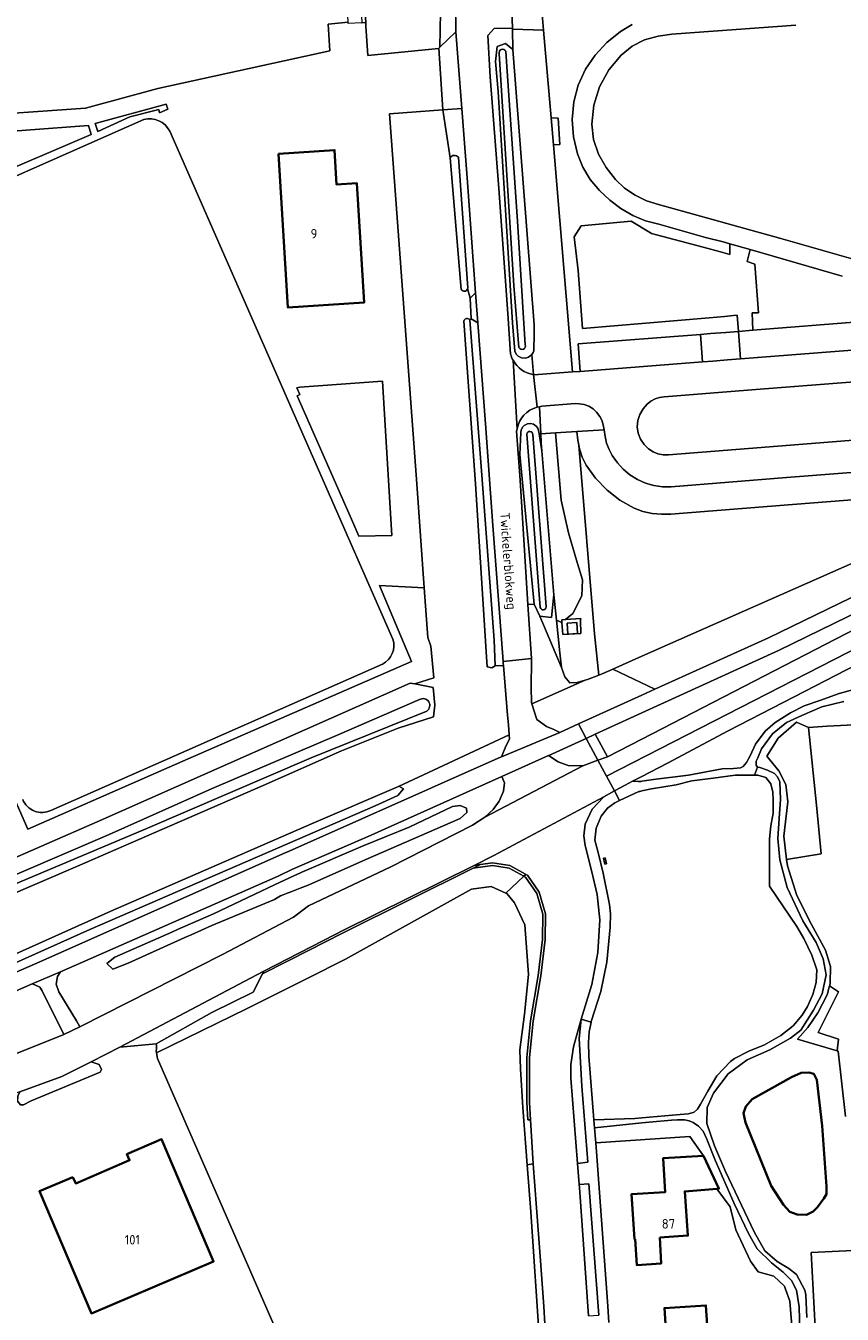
# Model space of a CAD drawing. Header units: metres. Extents: x 245598 to 248629, y 478632 to 481821.
# Tile 55 of 122: x 246884 to 247038, y 479626 to 479869. Entities that reach past the tile are written whole.
import ezdxf
from ezdxf.enums import TextEntityAlignment as Align

# ---------------------------------------------------------------- set-up
doc = ezdxf.new("R2010")
doc.units = ezdxf.units.M
for name, color, linetype, lineweight in [('B-XX-GK-BESCHOEIING-G', 130, 'GK-BESCHOEIING', 35), ('B-XX-GR-GROENVOORZIENING-GV', 80, 'Continuous', 18), ('B-XX-GR-HOUTWAL-GV', 40, 'Continuous', 13), ('B-XX-IE-TERREINAFSCHEIDING_KUNSTMATIG_HEKWERK-G', 20, 'IE-TERREINAFSCHEIDING-KUNSTMATIG', 18), ('B-XX-OG-BEBOUWING-GV', 7, 'Continuous', 35), ('B-XX-OG-BEBOUWING-T18', 10, 'Continuous', 18), ('B-XX-OG-BEBOUWING_LAGE TRAFO-GV', 7, 'Continuous', 18), ('B-XX-OG-TERREIN_ERF-GV', 7, 'Continuous', 18), ('B-XX-OG-TOPOGRAFIE-T18', 10, 'Continuous', 18), ('B-XX-OG-WATER-GV', 130, 'Continuous', 18), ('B-XX-OG-WATER_GREPPEL-GV', 160, 'Continuous', 18), ('B-XX-OG-WATER_SLOOT-GV', 120, 'Continuous', 18), ('B-XX-VH-ONVERHARD-GV', 252, 'Continuous', 18), ('B-XX-VH-VERHARDING_GESLOTEN-GV', 252, 'Continuous', 18), ('B-XX-VH-VERHARDING_OPEN-GV', 252, 'Continuous', 18)]:
    doc.layers.add(name, color=color, linetype=linetype, lineweight=lineweight)
doc.styles.add('NLCS-ISO-M-T18', font='NLCS-ISO.ttf', dxfattribs={"height": 1.8})
doc.linetypes.add('GK-BESCHOEIING', pattern='A,30,-5,[1,NLCS.SHX,S=1,R=0,X=0,Y=0],-5', length=40)
doc.linetypes.add('IE-TERREINAFSCHEIDING-KUNSTMATIG', pattern='A,4,[82,NLCS.SHX,S=0.75,R=90,X=0,Y=0],4,-2', length=10)

msp = doc.modelspace()

# ---------------------------------------------------------------- linework, layer by layer
at = {"layer": 'B-XX-GK-BESCHOEIING-G'}
msp.add_lwpolyline([(247026.7, 479646.58), (247024.37, 479650.19), (247019.54, 479662.11), (247019.17, 479663.84), (247019.57, 479665.11), (247020.79, 479666.49), (247028.16, 479670.61), (247029.98, 479671.46), (247031.48, 479671.5), (247032.41, 479671.27), (247032.97, 479670.1), (247033.99, 479661.47), (247034.81, 479650.06), (247034.78, 479648.58), (247034.26, 479647.8), (247033.06, 479646.12), (247032.29, 479645.32), (247031.02, 479644.68), (247029.26, 479644.73), (247027.9, 479645.27)], close=True, dxfattribs=at)
at = {"layer": 'B-XX-GR-GROENVOORZIENING-GV'}
for points in [[(246871.814, 479851.548), (246895.193, 479853.202), (246908.798, 479856.911), (246941.204, 479863.991), (246940.921, 479869.026), (246944.663, 479869.375), (246944.522, 479871.692), (246947.087, 479871.847), (246947.234, 479869.261), (246947.966, 479869.347), (246944.225, 479927.925), (246939.425, 479992.575), (246902.975, 479989.837), (246863.287, 479986.788)], [(246962.069, 479871.208), (246961.936, 479864.68), (246964.96, 479867.533), (246964.858, 479873.103), (246964.768, 479881.438), (246963.537, 479900.318), (246961.996, 479922.332), (246960.447, 479946.362), (246958.631, 479966.969), (246956.228, 479985.489), (246955.604, 479993.639), (246954.241, 479993.566), (246954.249, 479992.352)], [(246981.105, 479872.399), (246981.49, 479867.86), (246981.734, 479864.981), (246982.891, 479851.343), (246984.247, 479851.313), (246984.539, 479846.321), (246983.32, 479846.251), (246986.93, 479803.477), (246988.362, 479803.586), (246987.976, 479808.761), (247011.022, 479810.551), (247012.91, 479810.699), (247015.793, 479810.926), (247018.186, 479811.114), (247017.933, 479814.175), (247017.269, 479814.099), (247015.583, 479813.949), (247012.653, 479813.691), (246988.815, 479811.67), (246987.965, 479822.627), (246987.237, 479828.921), (246988.577, 479831.025), (246998.005, 479831.914), (247001.651, 479829.69), (247001.84, 479829.575), (247011.568, 479826.969), (247014.817, 479826.099), (247016.579, 479825.627), (247016.593, 479827.647), (247015.318, 479828.015), (247011.982, 479828.829), (247003.187, 479831.302), (247000.68, 479831.985), (246998.277, 479832.973), (246996.016, 479834.256), (246993.939, 479835.817), (246991.995, 479837.685), (246990.274, 479839.762), (246988.86, 479842.064), (246987.853, 479844.571), (246987.127, 479847.781), (246986.891, 479851.063), (246987.179, 479854.343), (246988.011, 479857.529), (246989.358, 479860.499), (246991.194, 479863.194), (246993.421, 479865.57), (246995.952, 479867.62), (246998.194, 479868.949)], [(246975.71, 479864.21), (246975.64, 479868.06), (246975.63, 479868.27), (246972.188, 479868.213), (246970.945, 479866.887), (246971.39, 479859.075), (246973.046, 479838.022), (246974.729, 479814.518), (246975.256, 479806.851)], [(247029.028, 479868.838), (247005.658, 479867.14), (247003.048, 479866.77), (247000.521, 479866.023), (246998.159, 479864.836), (246996.097, 479863.183), (246993.776, 479860.398), (246992.025, 479857.223), (246990.931, 479853.763), (246990.562, 479850.154), (246990.883, 479847.273), (246991.828, 479844.532), (246993.246, 479842.015), (246995.005, 479839.724), (246996.727, 479838.085), (246998.702, 479836.759), (247000.852, 479835.752), (247003.121, 479835.049), (247026.184, 479828.615), (247039.348, 479824.853)], [(246979.563, 479803), (246979.294, 479806.773), (246978.667, 479806.261), (246978.041, 479806.074), (246977.289, 479806.142), (246976.698, 479806.445), (246976.336, 479806.812), (246976.047, 479807.383), (246975.604, 479812.768), (246972.9, 479856.33), (246972.41, 479861.96), (246972.73, 479864.79), (246974.33, 479865.34), (246975.71, 479864.21)], [(246906.173, 479851.068), (246843.381, 479823.287)], [(246953.107, 479753.151), (246911.039, 479848.867)], [(247037.755, 479821.547), (247020.378, 479826.556), (247019.865, 479824.289), (247021.267, 479823.787), (247021.97, 479814.636), (247020.798, 479814.591), (247020.904, 479811.329), (247041.579, 479812.967)], [(246976.404, 479792.315), (246977.051, 479783.075), (246978.536, 479759.691), (246979.71, 479759.74), (246977.006, 479787.939), (246977.194, 479792.074), (246977.25, 479792.526), (246977.518, 479793.089), (246977.839, 479793.421), (246978.431, 479793.719), (246979.003, 479793.775), (246979.597, 479793.618), (246980.087, 479793.266), (246980.375, 479792.864), (246980.558, 479792.178), (246981.13, 479788.636), (246981.053, 479790.139), (246980.968, 479791.812), (246980.705, 479796.944), (246980.252, 479796.879)], [(247048.409, 479780.06), (247028.373, 479778.487), (247005.436, 479776.686), (247003.672, 479776.683), (247001.915, 479776.827), (247000.184, 479777.186), (246998.533, 479777.819), (246995.859, 479779.344), (246993.428, 479781.233), (246991.289, 479783.447), (246989.485, 479785.942), (246988.729, 479787.419), (246988.224, 479788.999), (246988.094, 479789.679), (246991.09, 479754.18), (246991.901, 479746.391), (246992.52, 479746.64), (246994.495, 479747.511), (247000, 479749.94), (247052.642, 479773.163)], [(246830.938, 479689.725), (246897.387, 479718.713), (246956.337, 479744.875), (246956.363, 479744.875), (246957.216, 479744.705), (246960.801, 479745.883), (246960.262, 479751.843), (246959.64, 479753.44), (246958.977, 479762.845), (246950.59, 479763.286), (246956.588, 479748.948), (246914.527, 479730.62), (246884.291, 479717.335), (246881.831, 479722.941)], [(247052.06, 479754.32), (247030.76, 479743.37), (247016.28, 479735.86), (247004.84, 479729.8), (247000, 479727.296), (246998.23, 479726.38), (246999.28, 479726.33), (246999.78, 479726.36), (247000, 479726.391), (247002.2, 479726.7), (247008.79, 479727.54), (247015.1, 479728.69), (247017.24, 479728.8), (247018.57, 479728.88), (247019.06, 479729.14), (247019.69, 479729.92), (247020.42, 479731.18), (247021.42, 479733.38), (247023.21, 479735.8), (247025.09, 479737.43), (247028, 479739.24), (247030.6, 479740.57), (247033.5, 479741.61), (247037.18, 479742.88), (247041.5, 479744.08)], [(246888.659, 479720.886), (246951.114, 479748.458)], [(247038.04, 479741.43), (247033.93, 479740.37), (247030.12, 479738.77), (247027.22, 479737.44), (247024.6, 479735.29), (247022.52, 479732.5), (247021.82, 479730.8), (247021.56, 479730.16), (247021.51, 479729.43), (247021.8, 479729.01), (247022.24, 479728.99), (247023.64, 479728.44), (247024.99, 479727.82), (247025.56, 479727.22), (247025.97, 479726.27), (247026.09, 479722.94), (247025.84, 479719.37), (247025.59, 479715.6), (247025.98, 479711.58), (247027.37, 479706.36), (247030.34, 479700.1), (247032.81, 479695.97), (247034.13, 479692.94), (247034.69, 479689.9), (247033.99, 479686.32), (247032.31, 479683.26), (247029.93, 479679.49), (247027.99, 479678), (247024.08, 479675.81), (247019.82, 479673.89), (247016.28, 479671.23), (247013.52, 479667.64), (247012.3, 479664.91), (247012.26, 479661.92), (247013.68, 479657.67), (247015.76, 479652.83), (247021.13, 479641.51), (247023.14, 479637.9), (247025.51, 479635.9), (247027.67, 479634.59), (247029.16, 479633.46), (247030.71, 479630.48), (247030.87, 479629.64), (247031.06, 479625.33)], [(247038.39, 479663.19), (247037.01, 479675.51), (247036.809, 479675.57), (247029.32, 479677.82), (247031.27, 479679.98), (247033.13, 479682.72), (247034.93, 479686.12), (247035.37, 479687.832), (247035.39, 479687.91), (247035.5, 479688.37), (247035.53, 479691.47), (247034.6, 479694.53), (247031.93, 479699.42), (247029.19, 479704.87), (247027.42, 479710.42), (247027.22, 479711.61), (247026.761, 479716.058), (247027.511, 479722.485), (247027.128, 479725.736), (247025.814, 479728.334), (247023.537, 479731.079), (247025.697, 479734.524), (247029.142, 479737.502), (247031.42, 479736.49), (247034.93, 479736.76), (247062.37, 479738.14)], [(246947.26, 479719.31), (246973.51, 479730.98), (246973.52, 479730.98), (246974.39, 479732.99), (246975.07, 479734.29), (246975.012, 479735.132), (246954.141, 479725.395), (246954.212, 479725.425), (246955.087, 479724.925), (246954.038, 479723.713), (246949.725, 479721.775), (246895.988, 479698.462), (246855.725, 479680.4), (246821.375, 479665.225), (246786.613, 479649.7), (246782.971, 479648.081), (246782.59, 479647.921)], [(246786.732, 479648.813), (246806.975, 479657.391), (246807.082, 479657.218), (246813.638, 479660.258), (246832.513, 479668.787), (246885.588, 479691.938), (246932.762, 479712.913), (246933.525, 479713.175), (246947.26, 479719.31)], [(246908.512, 479675.612), (246908.564, 479675.228), (246925.512, 479683.484), (246939.327, 479690.419), (246941.916, 479691.719), (246944.13, 479692.83), (246967.88, 479706.06), (246971.59, 479706.56), (246974.358, 479705.317), (246977.732, 479708.471), (246974.976, 479710.009), (246971.836, 479710.475), (246968.23, 479709.994), (246943.853, 479697.905), (246940.118, 479695.98), (246937.586, 479694.674), (246928.521, 479690.108), (246926.775, 479686.625)], [(246980.78, 479620.02), (246979.06, 479645.28), (246978.398, 479654.11), (246977.59, 479664.89), (246977.16, 479672.22), (246977, 479675.81), (246977.89, 479682.53), (246978.62, 479689.99), (246977.93, 479699.34), (246976.02, 479703.46), (246974.53, 479705.24), (246974.358, 479705.317), (246971.59, 479706.56), (246967.88, 479706.06), (246944.13, 479692.83), (246941.916, 479691.719), (246939.327, 479690.419), (246925.512, 479683.484), (246908.564, 479675.228), (246908.713, 479674.138), (246931.075, 479622.938)], [(246926.775, 479686.625), (246918.962, 479682.825), (246908.488, 479676.912)], [(247029.74, 479622.69), (247029.6, 479627.39), (247029.16, 479630.49), (247028.17, 479632.33), (247026.64, 479633.88), (247024.42, 479635.66), (247021.72, 479638.3), (247020.1, 479641.18), (247017.39, 479646.84), (247013.83, 479655), (247012.24, 479658.96), (247011.52, 479660.46), (247010.64, 479661.38), (247009.66, 479662.11), (247008.9, 479662.38), (247008.02, 479662.57), (247006.7, 479662.6), (247005.57, 479662.56), (247001.4, 479662.17), (247000, 479662.026), (246991.07, 479661.11), (246991.295, 479658.237), (247009.017, 479659.449), (247011.597, 479655.824), (247014.509, 479649.633), (247014.148, 479649.604), (247016.61, 479646.19), (247017.7, 479641.86), (247020.49, 479635.97), (247021.92, 479633.97), (247024.83, 479633.17), (247026.87, 479631.28), (247027.07, 479630.7), (247027.86, 479628.46), (247028.31, 479622.97)], [(247033.038, 479616.513), (247031.874, 479637.579), (247041.13, 479638.067)]]:
    msp.add_lwpolyline(points, dxfattribs=at)
for points in [[(246981.49, 479867.86), (246975.64, 479868.06), (246975.71, 479864.21), (246979.69, 479812.38), (246979.714, 479810.809), (246979.627, 479807.434), (246979.523, 479807.147), (246979.294, 479806.773), (246979.563, 479803), (246979.819, 479802.968), (246980.475, 479802.985), (246986.93, 479803.477), (246983.32, 479846.251), (246982.891, 479851.343), (246981.734, 479864.981)], [(246897.011, 479850.271), (246897.504, 479848.755), (246903.554, 479851.553), (246908.993, 479852.909), (246909.132, 479852.312), (246910.694, 479852.973), (246910.356, 479853.938)], [(246876.508, 479839.792), (246896.221, 479848.2), (246895.736, 479849.889), (246872.185, 479848.166)], [(246969.075, 479812.719), (246967.854, 479813.495), (246967.591, 479813.306), (246967.605, 479813.289), (246969.86, 479784.07), (246972.16, 479752.94), (246972.34, 479748.13), (246973.922, 479748.154), (246973.887, 479748.579), (246973.86, 479748.941), (246973.546, 479753.169), (246971.916, 479774.562), (246970.513, 479793.706)], [(246993.5, 479730.97), (247000, 479734.324), (247055.81, 479763.12), (247116.07, 479794.19), (247145.718, 479808.384), (247144.9, 479809.82), (247122.47, 479799.58), (247092.73, 479784.42), (247057.29, 479766.38), (247025.73, 479750.99), (247000, 479739.246), (246991.18, 479735.22)], [(246952.918, 479772.705), (246951.118, 479801.773), (246935.533, 479800.647), (246935.016, 479800.509), (246935.535, 479799.268), (246935.052, 479798.957), (246945.742, 479774.729), (246946.676, 479772.558)], [(246987.729, 479792.268), (246992.871, 479792.588), (246992.706, 479793.543), (246992.518, 479794.198), (246992.39, 479794.516), (246992.101, 479795.074), (246991.464, 479795.921), (246990.815, 479796.506), (246989.978, 479797.019), (246989.106, 479797.347), (246988.181, 479797.509), (246987.511, 479797.519), (246981.158, 479797.008), (246980.705, 479796.944), (246980.968, 479791.812), (246983.752, 479792)], [(247000, 479749.94), (246994.495, 479747.511), (247002.46, 479743.7), (247023.88, 479753.41), (247041.56, 479761.97), (247064.22, 479773.22), (247088.16, 479785.49), (247099.01, 479790.793), (247099.855, 479791.44), (247100.125, 479791.778), (247100.406, 479792.278), (247100.622, 479792.972), (247100.673, 479793.623), (247100.629, 479794.068), (247100.572, 479794.286), (247088.11, 479788.81), (247052.642, 479773.163)], [(246984.93, 479756.3), (246984.891, 479756.782), (246985.577, 479756.83), (246986.998, 479757.995), (246988.699, 479761.297), (246988.799, 479764.299), (246987.699, 479768.002), (246986.198, 479773.205), (246984.797, 479779.309), (246983.752, 479792), (246980.968, 479791.812), (246981.053, 479790.139), (246981.13, 479788.636), (246983.38, 479761.51), (246983.919, 479756.702)], [(246984.86, 479747.78), (246984.51, 479750.56), (246983.919, 479756.702), (246983.38, 479761.51), (246982.99, 479757.21), (246980.77, 479757.47)], [(246984.86, 479747.78), (246980.77, 479757.47), (246979.71, 479759.74), (246978.536, 479759.691), (246979.183, 479749.504), (246979.2, 479749.24), (246979.2, 479749.2), (246979.16, 479744.04), (246979.19, 479741.28), (246979.285, 479740.979), (246989.339, 479745.416), (246987.81, 479745), (246986.42, 479744.94), (246985.5, 479746.02)], [(247002.46, 479743.7), (246994.495, 479747.511), (246992.52, 479746.64), (246991.901, 479746.391), (246989.76, 479745.53), (246989.339, 479745.416), (246979.285, 479740.979), (246980.23, 479737.99), (246982.03, 479736.69), (246983.44, 479736.12), (246984.53, 479735.58), (246988.027, 479737.164), (247000, 479742.586)], [(247031.42, 479736.49), (247029.142, 479737.502), (247025.697, 479734.524), (247023.537, 479731.079), (247025.814, 479728.334), (247027.128, 479725.736), (247027.511, 479722.485), (247026.761, 479716.058), (247027.22, 479711.61), (247033.76, 479712.68), (247033.77, 479712.68), (247032.88, 479721.86)], [(246982.47, 479731.26), (246982.43, 479731.24), (246984.21, 479730.04), (246986.1, 479729.37), (246988.87, 479729.28), (246991.723, 479730.361), (246989.52, 479734.44)], [(246931.5, 479708.475), (246890.482, 479690.466), (246889.9, 479689.612), (246889.625, 479688.175), (246890.175, 479686.713), (246893.475, 479681.213), (246894.125, 479680.125), (246920.988, 479693.725), (246934.337, 479700.775), (246937.188, 479702.925), (246952.7, 479710.225), (246968.09, 479718.12), (246970.42, 479719.62), (246971.99, 479721.03), (246973.13, 479722.62), (246973.91, 479724.5), (246974.1, 479726.11), (246973.6, 479727.26), (246950.96, 479717.09), (246949.025, 479716.225), (246934.038, 479709.725)], [(246995.786, 479722.738), (246994.93, 479722.33), (246993.51, 479721.33), (246992.33, 479719.82), (246991.36, 479717.57), (246991.16, 479715.29), (246991.78, 479712.98), (246992.7, 479709.09), (246993.89, 479703.19), (246994.09, 479701.43), (246994.01, 479698.89), (246993.38, 479692.28), (246992.26, 479686.79), (246990.47, 479681.13), (246990.445, 479681.005), (246990.08, 479679.18), (246989.97, 479677.14), (246990, 479674.6), (246990.94, 479662.59), (246998.67, 479662.84), (247000, 479662.959), (247007.18, 479663.6), (247008.81, 479663.73), (247009.84, 479664.02), (247010.47, 479664.59), (247011.07, 479665.56), (247012.4, 479667.97), (247014.09, 479670.86), (247016.67, 479673.57), (247017.46, 479674.12), (247020.12, 479675.52), (247023.12, 479676.74), (247026.18, 479678.5), (247028.52, 479680.33), (247030.22, 479682.32), (247031.18, 479683.97), (247032.21, 479686.18), (247032.82, 479688.49), (247032.93, 479690.82), (247032, 479693.59), (247030.52, 479696.73), (247029.17, 479699.02), (247024.07, 479706.6), (247024.03, 479713.64), (247024.02, 479715.53), (247024.3, 479717.97), (247024.72, 479720.34), (247024.76, 479722.84), (247024.7, 479724.31), (247024.32, 479725.91), (247023.33, 479727.1), (247021.83, 479727.5), (247021.206, 479727.501), (247017.6, 479727.51), (247013.43, 479726.97), (247009.43, 479726.44), (247006.47, 479725.72), (247001.8, 479724.96), (247000, 479724.554), (246999.63, 479724.47), (246999.42, 479724.47)], [(246900.338, 479690.975), (246899.213, 479692.025), (246900.688, 479693.212), (246911.414, 479697.955), (246912.504, 479698.436), (246919.262, 479701.425), (246930.775, 479706.837), (246934.553, 479708.613), (246935.537, 479709.075), (246935.962, 479709.275), (246947.488, 479714.238), (246956.17, 479717.74), (246964.34, 479721.63), (246965.76, 479721.78), (246966.94, 479721.31), (246967, 479720.46), (246965.77, 479719.38), (246947.975, 479711.613), (246937.1, 479706.825), (246935.648, 479706.25), (246933.732, 479705.491), (246933.179, 479705.272), (246933.066, 479705.227), (246932.388, 479704.958), (246931.925, 479704.775), (246931.31, 479704.431), (246930.762, 479704.125), (246918.975, 479699.212), (246915.07, 479697.458), (246913.864, 479696.916), (246903.225, 479692.138)], [(246992.99, 479710.76), (246992.74, 479711.87), (246993.09, 479711.93), (246993.34, 479710.84)], [(246974.358, 479705.317), (246974.53, 479705.24), (246976.02, 479703.46), (246977.93, 479699.34), (246978.62, 479689.99), (246977.89, 479682.53), (246977, 479675.81), (246977.16, 479672.22), (246977.59, 479664.89), (246978.398, 479654.11), (246979.53, 479654.28), (246979.007, 479662.574), (246978.506, 479662.574), (246978.3, 479665.845), (246978.34, 479674.335), (246979.004, 479681.237), (246980.485, 479689.792), (246981.281, 479696.593), (246981.359, 479701.342), (246980.204, 479705.24), (246978.076, 479708.279), (246977.81, 479708.428), (246977.732, 479708.471)], [(246856.22, 479675.439), (246858.79, 479667.48), (246860.125, 479667.888), (246876.488, 479672.813), (246891.075, 479678.688), (246887.025, 479686.925), (246886.6, 479687.588), (246885.6, 479688.013), (246885.137, 479688.2), (246863.675, 479678.763)], [(247035.37, 479687.832), (247034.93, 479686.12), (247033.13, 479682.72), (247031.27, 479679.98), (247029.32, 479677.82), (247036.809, 479675.57), (247037.068, 479677.781), (247033.208, 479679.039), (247037.024, 479686.715)], [(246987.88, 479654.38), (246989.81, 479654.62), (246988.71, 479668.91), (246988.19, 479677.94), (246988.57, 479681.56), (246988.22, 479680.44), (246987.14, 479676.32), (246986.64, 479673.04), (246986.63, 479670.43)], [(246882.825, 479667.862), (246882.4, 479667.025), (246882.387, 479666.125), (246882.912, 479665.412), (246883.463, 479665.388), (246884.925, 479666.175), (246894.137, 479669.975), (246897.925, 479671.588), (246898.213, 479672.088), (246897.775, 479673.013), (246896.233, 479673.527), (246890.738, 479670.725)], [(247026.7, 479646.58), (247024.37, 479650.19), (247019.54, 479662.11), (247019.17, 479663.84), (247019.57, 479665.11), (247020.79, 479666.49), (247028.16, 479670.61), (247029.98, 479671.46), (247031.48, 479671.5), (247032.41, 479671.27), (247032.97, 479670.1), (247033.99, 479661.47), (247034.81, 479650.06), (247034.78, 479648.58), (247034.26, 479647.8), (247033.06, 479646.12), (247032.29, 479645.32), (247031.02, 479644.68), (247029.26, 479644.73), (247027.9, 479645.27)], [(246980.78, 479620.02), (246982.02, 479620.79), (246981.73, 479624.16), (246981.5, 479627.42), (246980.83, 479636.9), (246980.13, 479646.02), (246979.53, 479654.28), (246978.398, 479654.11), (246979.06, 479645.28)], [(246988.185, 479650.42), (246988.23, 479649.83), (246989.97, 479625.67), (246991.91, 479625.81), (246990.02, 479650.51)]]:
    msp.add_lwpolyline(points, close=True, dxfattribs=at)
for points in [[(246911.039, 479848.867, 0.3488107), (246906.173, 479851.068)], [(246975.256, 479806.851, 0.0578803), (246975.719, 479805.706)], [(246975.719, 479805.706, 0.2323038), (246979.563, 479803)], [(246980.252, 479796.879, 0.2770416), (246976.47, 479792.722)], [(246976.47, 479792.722, 0.0195406), (246976.404, 479792.315)], [(246951.114, 479748.458, 0.367909), (246953.107, 479753.151)], [(246883.346, 479722.947, 0.4310976), (246888.659, 479720.886)], [(246908.488, 479676.912, -0.050696), (246908.512, 479675.612)]]:
    msp.add_lwpolyline(points, format="xyb", dxfattribs=at)
at = {"layer": 'B-XX-GR-HOUTWAL-GV'}
for points in [[(246939.425, 479992.575), (246944.225, 479927.925), (246947.966, 479869.347), (246948.012, 479868.625), (246948.37, 479863.08), (246961.689, 479864.447), (246961.736, 479864.491), (246961.936, 479864.68), (246962.069, 479871.208), (246960.48, 479889.82), (246960.37, 479890.79), (246957.09, 479936.14), (246953.6, 479986.24), (246953.223, 479991.749)], [(246965.978, 479819.03), (246963.867, 479843.802), (246962.523, 479852.852), (246952.46, 479852.11), (246957.6, 479782.4), (246958.977, 479762.845), (246959.64, 479753.44), (246960.262, 479751.843), (246960.801, 479745.883), (246957.216, 479744.705), (246960.688, 479744.013), (246960.988, 479740.725), (246960.725, 479738.525), (246954.087, 479736.4), (246943.375, 479732.125), (246928.663, 479725.575), (246909.575, 479717.262), (246893.637, 479710.4), (246872.125, 479701.163)], [(246967.591, 479813.306), (246967.854, 479813.495), (246967.63, 479817.376), (246967.168, 479819.185)], [(246782.35, 479649.347), (246822.175, 479667.237), (246860.425, 479684.2), (246899.925, 479701.875), (246937.775, 479718.387), (246954.141, 479725.395), (246975.012, 479735.132), (246974.88, 479737.03), (246974.68, 479738.83), (246973.922, 479748.154), (246972.34, 479748.13), (246971.7, 479747.73), (246970.87, 479747.93), (246970.73, 479749.84), (246968.66, 479782.41), (246966.432, 479813.082)]]:
    msp.add_lwpolyline(points, dxfattribs=at)
for points in [[(246967.168, 479819.185, -0.728259), (246965.978, 479819.03)], [(246966.432, 479813.082, -0.5849811), (246967.591, 479813.306)]]:
    msp.add_lwpolyline(points, format="xyb", dxfattribs=at)
msp.add_lwpolyline([(246984.86, 479747.78), (246985.5, 479746.02), (246986.42, 479744.94), (246987.81, 479745), (246989.339, 479745.416), (246989.76, 479745.53), (246991.901, 479746.391), (246991.09, 479754.18), (246988.094, 479789.679), (246987.914, 479790.624), (246987.729, 479792.268), (246983.752, 479792), (246984.797, 479779.309), (246986.198, 479773.205), (246987.699, 479768.002), (246988.799, 479764.299), (246988.699, 479761.297), (246986.998, 479757.995), (246985.577, 479756.83), (246988.47, 479757.033), (246988.46, 479756.63), (246988.49, 479754.19), (246985.08, 479754), (246984.93, 479756.3), (246983.919, 479756.702), (246984.51, 479750.56)], close=True, dxfattribs=at)
at = {"layer": 'B-XX-IE-TERREINAFSCHEIDING_KUNSTMATIG_HEKWERK-G'}
for points in [[(246843.381, 479823.287), (246906.173, 479851.068)], [(246911.039, 479848.867), (246953.107, 479753.151)], [(246951.114, 479748.458), (246888.659, 479720.886)]]:
    msp.add_lwpolyline(points, dxfattribs=at)
for points in [[(246906.173, 479851.068, -0.3488107), (246911.039, 479848.867)], [(246953.107, 479753.151, -0.367909), (246951.114, 479748.458)], [(246888.659, 479720.886, -0.4310976), (246883.346, 479722.947)]]:
    msp.add_lwpolyline(points, format="xyb", dxfattribs=at)
at = {"layer": 'B-XX-OG-BEBOUWING-GV'}
for points in [[(246931.541, 479844.593), (246933.301, 479815.606), (246947.67, 479816.561), (246946.304, 479839.04), (246942.483, 479838.786), (246942.087, 479845.294)], [(246892.811, 479651.819), (246886.498, 479649.129), (246896.301, 479626.12), (246919.3, 479635.919), (246909.497, 479658.928), (246902.989, 479656.155), (246903.475, 479654.988), (246893.325, 479650.625)], [(247003.357, 479640.417), (247008.656, 479640.773), (247008.064, 479649.118), (247014.148, 479649.604), (247014.509, 479649.633), (247011.597, 479655.824), (247003.978, 479655.356), (247004.366, 479648.96), (246998.07, 479648.62), (246998.613, 479640.099), (246998.712, 479640.105), (246999.024, 479635.226), (247003.613, 479635.519)], [(246999.948, 479622.884), (247000.485, 479614.794), (247012.856, 479615.617), (247012.056, 479627.636), (247004.238, 479627.116), (247004.499, 479623.186)]]:
    msp.add_lwpolyline(points, close=True, dxfattribs=at)
at = {"layer": 'B-XX-OG-BEBOUWING_LAGE TRAFO-GV'}
for points in [[(246986.053, 479754.109), (246987.897, 479754.234), (246987.757, 479756.312), (246985.912, 479756.188)], [(246992.99, 479710.76), (246993.34, 479710.84), (246993.09, 479711.93), (246992.74, 479711.87)]]:
    msp.add_lwpolyline(points, close=True, dxfattribs=at)
at = {"layer": 'B-XX-OG-TERREIN_ERF-GV'}
for points in [[(247062.37, 479738.14), (247034.93, 479736.76), (247031.42, 479736.49), (247032.88, 479721.86), (247033.77, 479712.68), (247033.76, 479712.68), (247027.22, 479711.61), (247027.42, 479710.42), (247029.19, 479704.87), (247031.93, 479699.42), (247034.6, 479694.53), (247035.53, 479691.47), (247035.5, 479688.37), (247035.39, 479687.91), (247035.37, 479687.832), (247037.024, 479686.715), (247033.208, 479679.039), (247037.068, 479677.781), (247036.809, 479675.57), (247037.01, 479675.51), (247038.39, 479663.19)], [(246908.488, 479676.912), (246901.625, 479676.275), (246896.233, 479673.527), (246897.775, 479673.013), (246898.213, 479672.088), (246897.925, 479671.588), (246894.137, 479669.975), (246884.925, 479666.175), (246883.463, 479665.388), (246882.912, 479665.412), (246882.387, 479666.125), (246882.4, 479667.025), (246882.825, 479667.862), (246863.767, 479661.646)], [(246882.113, 479584.425), (246886.037, 479575.325), (246887.137, 479575.938), (246900.412, 479581.825), (246917.875, 479589.563), (246919.897, 479590.217), (246923.704, 479591.435), (246930.102, 479593.715), (246927.325, 479594.1), (246927.938, 479599.188), (246931.477, 479598.675), (246930.711, 479593.932), (246941.961, 479597.941), (246931.063, 479622.938), (246931.075, 479622.938), (246908.713, 479674.138), (246908.564, 479675.228), (246908.512, 479675.612)], [(247028.31, 479622.97), (247027.86, 479628.46), (247027.07, 479630.7), (247026.87, 479631.28), (247024.83, 479633.17), (247021.92, 479633.97), (247020.49, 479635.97), (247017.7, 479641.86), (247016.61, 479646.19), (247014.148, 479649.604), (247008.064, 479649.118), (247008.656, 479640.773), (247003.357, 479640.417), (247003.613, 479635.519), (246999.024, 479635.226), (246998.712, 479640.105), (246998.613, 479640.099), (246998.07, 479648.62), (247004.366, 479648.96), (247003.978, 479655.356), (247011.597, 479655.824), (247009.017, 479659.449), (246991.295, 479658.237), (246991.69, 479653.2), (246993.56, 479627.46), (246993.78, 479624.39)], [(247041.13, 479638.067), (247031.874, 479637.579), (247033.038, 479616.513)]]:
    msp.add_lwpolyline(points, dxfattribs=at)
msp.add_lwpolyline([(246908.512, 479675.612, 0.050696), (246908.488, 479676.912)], format="xyb", dxfattribs=at)
for points in [[(246902.989, 479656.155), (246909.497, 479658.928), (246919.3, 479635.919), (246896.301, 479626.12), (246886.498, 479649.129), (246892.811, 479651.819), (246893.325, 479650.625), (246903.475, 479654.988)], [(246999.948, 479622.884), (247004.499, 479623.186), (247004.238, 479627.116), (247012.056, 479627.636), (247012.856, 479615.617), (247000.485, 479614.794)]]:
    msp.add_lwpolyline(points, close=True, dxfattribs=at)
at = {"layer": 'B-XX-OG-WATER-GV'}
for points in [[(246979.446, 479791.69, 0.9624553), (246978.301, 479791.774)], [(246980.865, 479759.132, 0.9414342), (246981.954, 479759.215)], [(246959.487, 479739.605, 0.9747951), (246958.082, 479741.749)]]:
    msp.add_lwpolyline(points, format="xyb", dxfattribs=at)
for points in [[(246978.301, 479791.774), (246980.865, 479759.132)], [(246981.954, 479759.215), (246979.446, 479791.69)], [(246958.082, 479741.749), (246942.897, 479735.176), (246919.053, 479724.994), (246899.628, 479716.348), (246874.559, 479705.579), (246840.854, 479690.982), (246819.539, 479681.486), (246798.372, 479672.47), (246780.634, 479664.375), (246765.187, 479657.436), (246746.277, 479649.833), (246731.593, 479643.469), (246732.148, 479642.191), (246748.149, 479649.142), (246764.97, 479655.97), (246790.725, 479667.351), (246818.326, 479679.406), (246843.378, 479690.424), (246872.28, 479702.952), (246906.411, 479717.348), (246937.665, 479730.796), (246959.487, 479739.605)]]:
    msp.add_lwpolyline(points, dxfattribs=at)
msp.add_lwpolyline([(247026.7, 479646.58), (247027.9, 479645.27), (247029.26, 479644.73), (247031.02, 479644.68), (247032.29, 479645.32), (247033.06, 479646.12), (247034.26, 479647.8), (247034.78, 479648.58), (247034.81, 479650.06), (247033.99, 479661.47), (247032.97, 479670.1), (247032.41, 479671.27), (247031.48, 479671.5), (247029.98, 479671.46), (247028.16, 479670.61), (247020.79, 479666.49), (247019.57, 479665.11), (247019.17, 479663.84), (247019.54, 479662.11), (247024.37, 479650.19)], close=True, dxfattribs=at)
at = {"layer": 'B-XX-OG-WATER_GREPPEL-GV'}
for points in [[(246974.352, 479863.917, 0.8909579), (246973.106, 479863.414)], [(246965.424, 479843.924, 0.5509491), (246963.867, 479843.802)], [(246965.978, 479819.03, 0.728259), (246967.168, 479819.185)], [(246967.591, 479813.306, 0.5849811), (246966.432, 479813.082)], [(246976.818, 479808.068, 0.9523551), (246978, 479808.617)]]:
    msp.add_lwpolyline(points, format="xyb", dxfattribs=at)
for points in [[(246973.106, 479863.414), (246975.904, 479819.759), (246976.818, 479808.068)], [(246978, 479808.617), (246976.544, 479831.89), (246974.531, 479861.028), (246974.352, 479863.917)], [(246963.867, 479843.802), (246965.978, 479819.03)], [(246967.168, 479819.185), (246967.178, 479819.27), (246965.424, 479843.924)], [(246966.432, 479813.082), (246968.66, 479782.41), (246970.73, 479749.84), (246970.87, 479747.93), (246971.7, 479747.73), (246972.34, 479748.13)], [(246972.34, 479748.13), (246972.16, 479752.94), (246969.86, 479784.07), (246967.605, 479813.289), (246967.591, 479813.306)]]:
    msp.add_lwpolyline(points, dxfattribs=at)
for points in [[(246954.141, 479725.395), (246937.775, 479718.387), (246899.925, 479701.875), (246860.425, 479684.2), (246822.175, 479667.237), (246782.35, 479649.347), (246782.971, 479648.081), (246786.613, 479649.7), (246821.375, 479665.225), (246855.725, 479680.4), (246895.988, 479698.462), (246949.725, 479721.775), (246954.038, 479723.713), (246955.087, 479724.925), (246954.212, 479725.425)], [(246900.338, 479690.975), (246903.225, 479692.138), (246913.864, 479696.916), (246915.07, 479697.458), (246918.975, 479699.212), (246930.762, 479704.125), (246931.31, 479704.431), (246931.925, 479704.775), (246932.388, 479704.958), (246933.066, 479705.227), (246933.179, 479705.272), (246933.732, 479705.491), (246935.648, 479706.25), (246937.1, 479706.825), (246947.975, 479711.613), (246965.77, 479719.38), (246967, 479720.46), (246966.94, 479721.31), (246965.76, 479721.78), (246964.34, 479721.63), (246956.17, 479717.74), (246947.488, 479714.238), (246935.962, 479709.275), (246935.537, 479709.075), (246934.553, 479708.613), (246930.775, 479706.837), (246919.262, 479701.425), (246912.504, 479698.436), (246911.414, 479697.955), (246900.688, 479693.212), (246899.213, 479692.025)]]:
    msp.add_lwpolyline(points, close=True, dxfattribs=at)
at = {"layer": 'B-XX-OG-WATER_SLOOT-GV'}
for points in [[(246979.69, 479812.38), (246975.71, 479864.21), (246974.33, 479865.34), (246972.73, 479864.79), (246972.41, 479861.96), (246972.9, 479856.33), (246975.604, 479812.768), (246976.047, 479807.383), (246976.336, 479806.812), (246976.698, 479806.445), (246977.289, 479806.142), (246978.041, 479806.074), (246978.667, 479806.261), (246979.294, 479806.773), (246979.523, 479807.147), (246979.627, 479807.434), (246979.714, 479810.809)], [(246979.71, 479759.74), (246980.77, 479757.47), (246982.99, 479757.21), (246983.38, 479761.51), (246981.13, 479788.636), (246980.558, 479792.178), (246980.375, 479792.864), (246980.087, 479793.266), (246979.597, 479793.618), (246979.003, 479793.775), (246978.431, 479793.719), (246977.839, 479793.421), (246977.518, 479793.089), (246977.25, 479792.526), (246977.194, 479792.074), (246977.006, 479787.939)]]:
    msp.add_lwpolyline(points, close=True, dxfattribs=at)
for points in [[(246973.106, 479863.414, -0.8909579), (246974.352, 479863.917)], [(246978, 479808.617, -0.9523551), (246976.818, 479808.068)], [(246978.301, 479791.774, -0.9624553), (246979.446, 479791.69)], [(246981.954, 479759.215, -0.9414342), (246980.865, 479759.132)], [(246958.082, 479741.749, -0.9747951), (246959.487, 479739.605)]]:
    msp.add_lwpolyline(points, format="xyb", dxfattribs=at)
for points in [[(246976.818, 479808.068), (246975.904, 479819.759), (246973.106, 479863.414)], [(246974.352, 479863.917), (246974.531, 479861.028), (246976.544, 479831.89)], [(246976.544, 479831.89), (246978, 479808.617)], [(246980.865, 479759.132), (246978.301, 479791.774)], [(246979.446, 479791.69), (246981.954, 479759.215)], [(246872.125, 479701.163), (246893.637, 479710.4), (246909.575, 479717.262), (246928.663, 479725.575), (246943.375, 479732.125), (246954.087, 479736.4), (246960.725, 479738.525), (246960.988, 479740.725), (246960.688, 479744.013), (246957.216, 479744.705), (246956.363, 479744.875), (246956.337, 479744.875), (246897.387, 479718.713), (246830.938, 479689.725)], [(246726.835, 479641.407), (246731.317, 479643.35), (246731.109, 479643.829), (246731.385, 479643.948), (246731.593, 479643.469), (246746.277, 479649.833), (246765.187, 479657.436), (246780.634, 479664.375), (246798.372, 479672.47), (246819.539, 479681.486), (246840.854, 479690.982), (246874.559, 479705.579), (246899.628, 479716.348), (246919.053, 479724.994), (246942.897, 479735.176), (246958.082, 479741.749)], [(246959.487, 479739.605), (246937.665, 479730.796), (246906.411, 479717.348), (246872.28, 479702.952), (246843.378, 479690.424), (246818.326, 479679.406), (246790.725, 479667.351), (246764.97, 479655.97), (246748.149, 479649.142), (246732.148, 479642.191), (246732.537, 479641.295), (246732.261, 479641.176), (246731.873, 479642.071)]]:
    msp.add_lwpolyline(points, dxfattribs=at)
at = {"layer": 'B-XX-VH-ONVERHARD-GV'}
msp.add_lwpolyline([(246965.424, 479843.924), (246967.178, 479819.27), (246967.168, 479819.185), (246967.63, 479817.376), (246968.656, 479818.382), (246968.228, 479824.387), (246967.071, 479840.045), (246966.058, 479853.113), (246962.523, 479852.852), (246963.867, 479843.802)], dxfattribs=at)
msp.add_lwpolyline([(246963.867, 479843.802, -0.5509491), (246965.424, 479843.924)], format="xyb", dxfattribs=at)
msp.add_lwpolyline([(246967.63, 479817.376), (246967.854, 479813.495), (246969.075, 479812.719), (246968.656, 479818.382)], close=True, dxfattribs=at)
at = {"layer": 'B-XX-VH-VERHARDING_GESLOTEN-GV'}
for points in [[(247000, 479734.324), (246993.5, 479730.97), (246991.723, 479730.361), (246993.343, 479727.334), (247134.617, 479799.735), (247174.905, 479817.825), (247224.462, 479839.728), (247223.086, 479842.826), (247221.09, 479842), (247193.185, 479829.429), (247181.769, 479824.299), (247180.66, 479823.8), (247180.473, 479823.718), (247160.767, 479815.113), (247158.06, 479813.97), (247147.718, 479809.359), (247145.718, 479808.384), (247116.07, 479794.19), (247055.81, 479763.12)], [(246998.23, 479726.38), (247000, 479727.296), (247004.84, 479729.8), (247016.28, 479735.86), (247030.76, 479743.37), (247052.06, 479754.32), (247058.557, 479757.66), (247076.59, 479766.93), (247105.12, 479781.63), (247129.97, 479794.31), (247145.88, 479801.52), (247147.37, 479802.19), (247150.29, 479803.49), (247153.82, 479804.44), (247162.054, 479808.291), (247173.806, 479813.788), (247209.489, 479829.678), (247225.73, 479836.874), (247224.462, 479839.728), (247174.905, 479817.825), (247134.617, 479799.735), (246993.343, 479727.334), (246994.836, 479724.553), (246996.87, 479725.67)], [(246928.521, 479690.108), (246928.754, 479690.572), (246926.238, 479689.275), (246901.625, 479676.275), (246908.488, 479676.912), (246918.962, 479682.825), (246926.775, 479686.625)]]:
    msp.add_lwpolyline(points, close=True, dxfattribs=at)
for points in [[(247041.56, 479761.97), (247023.88, 479753.41), (247002.46, 479743.7), (247000, 479742.586), (246988.027, 479737.164), (246989.52, 479734.44), (246991.18, 479735.22), (247000, 479739.246), (247025.73, 479750.99), (247057.29, 479766.38)], [(247041.5, 479744.08), (247037.18, 479742.88), (247033.5, 479741.61), (247030.6, 479740.57), (247028, 479739.24), (247025.09, 479737.43), (247023.21, 479735.8), (247021.42, 479733.38), (247020.42, 479731.18), (247019.69, 479729.92), (247019.06, 479729.14), (247018.57, 479728.88), (247017.24, 479728.8), (247015.1, 479728.69), (247008.79, 479727.54), (247002.2, 479726.7), (247000, 479726.391), (246999.78, 479726.36), (246999.28, 479726.33), (246998.23, 479726.38), (246996.87, 479725.67), (246994.836, 479724.553), (246995.786, 479722.738), (246999.42, 479724.47), (246999.63, 479724.47), (247000, 479724.554), (247001.8, 479724.96), (247006.47, 479725.72), (247009.43, 479726.44), (247013.43, 479726.97), (247017.6, 479727.51), (247021.206, 479727.501), (247021.8, 479729.01), (247021.51, 479729.43), (247021.56, 479730.16), (247021.82, 479730.8), (247022.52, 479732.5), (247024.6, 479735.29), (247027.22, 479737.44), (247030.12, 479738.77), (247033.93, 479740.37), (247038.04, 479741.43)], [(246863.675, 479678.763), (246885.137, 479688.2), (246890.482, 479690.466), (246931.5, 479708.475), (246934.038, 479709.725), (246949.025, 479716.225), (246950.96, 479717.09), (246973.6, 479727.26), (246982.43, 479731.24), (246982.47, 479731.26), (246989.52, 479734.44), (246988.027, 479737.164), (246984.53, 479735.58), (246973.52, 479730.98), (246973.51, 479730.98), (246947.26, 479719.31), (246933.525, 479713.175), (246932.762, 479712.913), (246885.588, 479691.938), (246832.513, 479668.787)], [(246882.825, 479667.862), (246890.738, 479670.725), (246896.233, 479673.527), (246901.625, 479676.275), (246926.238, 479689.275), (246928.754, 479690.572), (246942.225, 479697.513), (246943.675, 479698.263), (246968.39, 479710.52), (246972.096, 479712.403), (246992.81, 479723.44), (246994.836, 479724.553), (246993.343, 479727.334), (246991.723, 479730.361), (246988.87, 479729.28), (246970.42, 479719.62), (246968.09, 479718.12), (246952.7, 479710.225), (246937.188, 479702.925), (246934.337, 479700.775), (246920.988, 479693.725), (246894.125, 479680.125), (246891.075, 479678.688), (246876.488, 479672.813)], [(247031.06, 479625.33), (247030.87, 479629.64), (247030.71, 479630.48), (247029.16, 479633.46), (247027.67, 479634.59), (247025.51, 479635.9), (247023.14, 479637.9), (247021.13, 479641.51), (247015.76, 479652.83), (247013.68, 479657.67), (247012.26, 479661.92), (247012.3, 479664.91), (247013.52, 479667.64), (247016.28, 479671.23), (247019.82, 479673.89), (247024.08, 479675.81), (247027.99, 479678), (247029.93, 479679.49), (247032.31, 479683.26), (247033.99, 479686.32), (247034.69, 479689.9), (247034.13, 479692.94), (247032.81, 479695.97), (247030.34, 479700.1), (247027.37, 479706.36), (247025.98, 479711.58), (247025.59, 479715.6), (247025.84, 479719.37), (247026.09, 479722.94), (247025.97, 479726.27), (247025.56, 479727.22), (247024.99, 479727.82), (247023.64, 479728.44), (247022.24, 479728.99), (247021.8, 479729.01), (247021.206, 479727.501), (247021.83, 479727.5), (247023.33, 479727.1), (247024.32, 479725.91), (247024.7, 479724.31), (247024.76, 479722.84), (247024.72, 479720.34), (247024.3, 479717.97), (247024.02, 479715.53), (247024.03, 479713.64), (247024.07, 479706.6), (247029.17, 479699.02), (247030.52, 479696.73), (247032, 479693.59), (247032.93, 479690.82), (247032.82, 479688.49), (247032.21, 479686.18), (247031.18, 479683.97), (247030.22, 479682.32), (247028.52, 479680.33), (247026.18, 479678.5), (247023.12, 479676.74), (247020.12, 479675.52), (247017.46, 479674.12), (247016.67, 479673.57), (247014.09, 479670.86), (247012.4, 479667.97), (247011.07, 479665.56), (247010.47, 479664.59), (247009.84, 479664.02), (247008.81, 479663.73), (247007.18, 479663.6), (247000, 479662.959), (246998.67, 479662.84), (246990.94, 479662.59), (246991.07, 479661.11), (247000, 479662.026), (247001.4, 479662.17), (247005.57, 479662.56), (247006.7, 479662.6), (247008.02, 479662.57), (247008.9, 479662.38), (247009.66, 479662.11), (247010.64, 479661.38), (247011.52, 479660.46), (247012.24, 479658.96), (247013.83, 479655), (247017.39, 479646.84), (247020.1, 479641.18), (247021.72, 479638.3), (247024.42, 479635.66), (247026.64, 479633.88), (247028.17, 479632.33), (247029.16, 479630.49), (247029.6, 479627.39), (247029.74, 479622.69)], [(246989.97, 479625.67), (246988.23, 479649.83), (246988.185, 479650.42), (246987.88, 479654.38), (246986.63, 479670.43), (246986.64, 479673.04), (246987.14, 479676.32), (246988.22, 479680.44), (246988.57, 479681.56), (246990.59, 479688.07), (246991.68, 479694.09), (246992.1, 479700.29), (246991.6, 479705.03), (246990.52, 479709.59), (246989.364, 479714.006), (246989.29, 479714.29), (246989.04, 479716.11), (246989.31, 479718.32), (246990.62, 479721.1), (246992.81, 479723.44), (246972.096, 479712.403), (246968.39, 479710.52), (246969.621, 479710.684), (246971.84, 479710.98), (246975.14, 479710.49), (246978.053, 479708.865), (246978.116, 479708.83), (246978.42, 479708.66), (246980.66, 479705.46), (246981.86, 479701.41), (246981.78, 479696.56), (246980.98, 479689.72), (246979.5, 479681.17), (246978.84, 479674.31), (246978.8, 479665.86), (246979.007, 479662.574), (246979.53, 479654.28), (246980.13, 479646.02), (246980.83, 479636.9), (246981.5, 479627.42), (246981.73, 479624.16)]]:
    msp.add_lwpolyline(points, dxfattribs=at)
at = {"layer": 'B-XX-VH-VERHARDING_OPEN-GV'}
for points in [[(246981.49, 479867.86), (246981.105, 479872.399), (246980.74, 479876.7), (246975.42, 479873.46), (246975.63, 479868.27), (246975.64, 479868.06)], [(246964.96, 479867.533), (246961.936, 479864.68), (246961.736, 479864.491), (246962.523, 479852.852), (246966.058, 479853.113)], [(246897.504, 479848.755), (246897.011, 479850.271), (246910.356, 479853.938), (246910.694, 479852.973), (246909.132, 479852.312), (246908.993, 479852.909), (246903.554, 479851.553)], [(246982.891, 479851.343), (246983.32, 479846.251), (246984.539, 479846.321), (246984.247, 479851.313)], [(246872.185, 479848.166), (246895.736, 479849.889), (246896.221, 479848.2), (246876.508, 479839.792)], [(246931.541, 479844.593), (246942.087, 479845.294), (246942.483, 479838.786), (246946.304, 479839.04), (246947.67, 479816.561), (246933.301, 479815.606)], [(247020.378, 479826.556), (247016.593, 479827.647), (247016.579, 479825.627), (247014.817, 479826.099), (247011.568, 479826.969), (247001.84, 479829.575), (247001.651, 479829.69), (246998.005, 479831.914), (246988.577, 479831.025), (246987.237, 479828.921), (246987.965, 479822.627), (246988.815, 479811.67), (247012.653, 479813.691), (247015.583, 479813.949), (247017.269, 479814.099), (247017.933, 479814.175), (247018.186, 479811.114), (247020.904, 479811.329), (247020.798, 479814.591), (247021.97, 479814.636), (247021.267, 479823.787), (247019.865, 479824.289)], [(247011.42, 479805.38), (247011.022, 479810.551), (246987.976, 479808.761), (246988.362, 479803.586)], [(247011.022, 479810.551), (247011.42, 479805.38), (247013.355, 479805.52), (247016.151, 479805.763), (247018.584, 479805.932), (247018.186, 479811.114), (247015.793, 479810.926), (247012.91, 479810.699)], [(246935.533, 479800.647), (246951.118, 479801.773), (246952.918, 479772.705), (246946.676, 479772.558), (246945.742, 479774.729), (246935.052, 479798.957), (246935.535, 479799.268), (246935.016, 479800.509)], [(246985.577, 479756.83), (246984.891, 479756.782), (246984.93, 479756.3), (246985.08, 479754), (246988.49, 479754.19), (246988.46, 479756.63), (246988.47, 479757.033)], [(246986.053, 479754.109), (246985.912, 479756.188), (246987.757, 479756.312), (246987.897, 479754.234)], [(246979.183, 479749.504), (246973.86, 479748.941), (246973.887, 479748.579), (246973.922, 479748.154), (246974.68, 479738.83), (246974.88, 479737.03), (246975.012, 479735.132), (246975.07, 479734.29), (246974.39, 479732.99), (246973.52, 479730.98), (246984.53, 479735.58), (246983.44, 479736.12), (246982.03, 479736.69), (246980.23, 479737.99), (246979.285, 479740.979), (246979.19, 479741.28), (246979.16, 479744.04), (246979.2, 479749.2), (246979.2, 479749.24)], [(246993.5, 479730.97), (246991.18, 479735.22), (246989.52, 479734.44), (246991.723, 479730.361)], [(246988.87, 479729.28), (246986.1, 479729.37), (246984.21, 479730.04), (246982.43, 479731.24), (246973.6, 479727.26), (246974.1, 479726.11), (246973.91, 479724.5), (246973.13, 479722.62), (246971.99, 479721.03), (246970.42, 479719.62)], [(246990.445, 479681.005), (246990.47, 479681.13), (246992.26, 479686.79), (246993.38, 479692.28), (246994.01, 479698.89), (246994.09, 479701.43), (246993.89, 479703.19), (246992.7, 479709.09), (246991.78, 479712.98), (246991.16, 479715.29), (246991.36, 479717.57), (246992.33, 479719.82), (246993.51, 479721.33), (246994.93, 479722.33), (246995.786, 479722.738), (246994.836, 479724.553), (246992.81, 479723.44), (246990.62, 479721.1), (246989.31, 479718.32), (246989.04, 479716.11), (246989.29, 479714.29), (246989.364, 479714.006), (246990.52, 479709.59), (246991.6, 479705.03), (246992.1, 479700.29), (246991.68, 479694.09), (246990.59, 479688.07), (246988.57, 479681.56)], [(246969.621, 479710.684), (246968.39, 479710.52), (246943.675, 479698.263), (246942.225, 479697.513), (246928.754, 479690.572), (246928.521, 479690.108), (246937.586, 479694.674), (246940.118, 479695.98), (246943.853, 479697.905), (246968.23, 479709.994)], [(246969.621, 479710.684), (246968.23, 479709.994), (246971.836, 479710.475), (246974.976, 479710.009), (246977.732, 479708.471), (246978.116, 479708.83), (246978.053, 479708.865), (246975.14, 479710.49), (246971.84, 479710.98)], [(246978.116, 479708.83), (246977.732, 479708.471), (246977.81, 479708.428), (246978.076, 479708.279), (246980.204, 479705.24), (246981.359, 479701.342), (246981.281, 479696.593), (246980.485, 479689.792), (246979.004, 479681.237), (246978.34, 479674.335), (246978.3, 479665.845), (246978.506, 479662.574), (246979.007, 479662.574), (246978.8, 479665.86), (246978.84, 479674.31), (246979.5, 479681.17), (246980.98, 479689.72), (246981.78, 479696.56), (246981.86, 479701.41), (246980.66, 479705.46), (246978.42, 479708.66)], [(246885.137, 479688.2), (246885.6, 479688.013), (246886.6, 479687.588), (246887.025, 479686.925), (246891.075, 479678.688), (246894.125, 479680.125), (246893.475, 479681.213), (246890.175, 479686.713), (246889.625, 479688.175), (246889.9, 479689.612), (246890.482, 479690.466)]]:
    msp.add_lwpolyline(points, close=True, dxfattribs=at)
for points in [[(246964.858, 479873.103), (246964.96, 479867.533), (246966.058, 479853.113), (246967.071, 479840.045), (246968.228, 479824.387), (246968.656, 479818.382), (246969.075, 479812.719), (246970.513, 479793.706), (246971.916, 479774.562), (246973.546, 479753.169), (246973.86, 479748.941), (246979.183, 479749.504), (246978.536, 479759.691), (246977.051, 479783.075), (246976.404, 479792.315)], [(246975.256, 479806.851), (246974.729, 479814.518), (246973.046, 479838.022), (246971.39, 479859.075), (246970.945, 479866.887), (246972.188, 479868.213), (246975.63, 479868.27), (246975.42, 479873.46)], [(246881.831, 479722.941), (246884.291, 479717.335), (246914.527, 479730.62), (246956.588, 479748.948), (246950.59, 479763.286), (246958.977, 479762.845), (246957.6, 479782.4), (246952.46, 479852.11), (246962.523, 479852.852), (246961.736, 479864.491), (246961.689, 479864.447), (246948.37, 479863.08), (246948.012, 479868.625), (246947.966, 479869.347), (246947.234, 479869.261), (246944.679, 479869.106), (246944.663, 479869.375), (246940.921, 479869.026), (246941.204, 479863.991), (246908.798, 479856.911), (246895.193, 479853.202), (246871.814, 479851.548)], [(246998.194, 479868.949), (246995.952, 479867.62), (246993.421, 479865.57), (246991.194, 479863.194), (246989.358, 479860.499), (246988.011, 479857.529), (246987.179, 479854.343), (246986.891, 479851.063), (246987.127, 479847.781), (246987.853, 479844.571), (246988.86, 479842.064), (246990.274, 479839.762), (246991.995, 479837.685), (246993.939, 479835.817), (246996.016, 479834.256), (246998.277, 479832.973), (247000.68, 479831.985), (247003.187, 479831.302), (247011.982, 479828.829), (247015.318, 479828.015), (247016.593, 479827.647), (247020.378, 479826.556), (247037.755, 479821.547)], [(247039.348, 479824.853), (247026.184, 479828.615), (247003.121, 479835.049), (247000.852, 479835.752), (246998.702, 479836.759), (246996.727, 479838.085), (246995.005, 479839.724), (246993.246, 479842.015), (246991.828, 479844.532), (246990.883, 479847.273), (246990.562, 479850.154), (246990.931, 479853.763), (246992.025, 479857.223), (246993.776, 479860.398), (246996.097, 479863.183), (246998.159, 479864.836), (247000.521, 479866.023), (247003.048, 479866.77), (247005.658, 479867.14), (247029.028, 479868.838)], [(246843.381, 479823.287), (246906.173, 479851.068)], [(246911.039, 479848.867), (246953.107, 479753.151)], [(247041.579, 479812.967), (247020.904, 479811.329), (247018.186, 479811.114), (247018.584, 479805.932), (247041.978, 479807.8)], [(247041.978, 479807.8), (247018.584, 479805.932), (247016.151, 479805.763), (247013.355, 479805.52), (247011.42, 479805.38), (246988.362, 479803.586), (246986.93, 479803.477), (246980.475, 479802.985), (246979.819, 479802.968), (246979.563, 479803), (246980.252, 479796.879), (246980.705, 479796.944), (246981.158, 479797.008), (246987.511, 479797.519), (246988.181, 479797.509), (246989.106, 479797.347), (246989.978, 479797.019), (246990.815, 479796.506), (246991.464, 479795.921), (246992.101, 479795.074), (246992.39, 479794.516), (246992.518, 479794.198), (246992.706, 479793.543), (246992.871, 479792.588), (246993.052, 479791.313), (246993.362, 479790.062), (246993.816, 479788.856), (246994.426, 479787.72), (246995.384, 479786.375), (246996.494, 479785.152), (246997.756, 479784.085), (246999.159, 479783.211), (247000.662, 479782.547), (247002.242, 479782.097), (247003.868, 479781.869), (247005.511, 479781.865), (247027.222, 479783.596), (247047.542, 479785.2)], [(246975.719, 479805.706), (246976.47, 479792.722)], [(246976.47, 479792.722), (246975.719, 479805.706)], [(246980.252, 479796.879), (246979.563, 479803)], [(247046.134, 479791.106), (247020.1, 479789.068), (247005.017, 479787.877), (247004.015, 479787.884), (247003.03, 479788.065), (247002.096, 479788.432), (247001.26, 479788.988), (247000.416, 479789.84), (246999.752, 479790.838), (246999.311, 479791.955), (246999.137, 479793.144), (246999.243, 479794.344), (246999.628, 479795.485), (247000.235, 479796.521), (247001.01, 479797.438), (247001.697, 479797.995), (247002.482, 479798.403), (247003.324, 479798.668), (247004.195, 479798.809), (247022.287, 479800.219), (247043.279, 479801.89)], [(247043.279, 479801.89), (247022.287, 479800.219), (247004.195, 479798.809), (247003.324, 479798.668), (247002.482, 479798.403), (247001.697, 479797.995), (247001.01, 479797.438), (247000.235, 479796.521), (246999.628, 479795.485), (246999.243, 479794.344), (246999.137, 479793.144), (246999.311, 479791.955), (246999.752, 479790.838), (247000.416, 479789.84), (247001.26, 479788.988), (247002.096, 479788.432), (247003.03, 479788.065), (247004.015, 479787.884), (247005.017, 479787.877), (247020.1, 479789.068), (247046.134, 479791.106)], [(247047.542, 479785.2), (247027.222, 479783.596), (247005.511, 479781.865), (247003.868, 479781.869), (247002.242, 479782.097), (247000.662, 479782.547), (246999.159, 479783.211), (246997.756, 479784.085), (246996.494, 479785.152), (246995.384, 479786.375), (246994.426, 479787.72), (246993.816, 479788.856), (246993.362, 479790.062), (246993.052, 479791.313), (246992.871, 479792.588), (246987.729, 479792.268), (246987.914, 479790.624), (246988.094, 479789.679), (246988.224, 479788.999), (246988.729, 479787.419), (246989.485, 479785.942), (246991.289, 479783.447), (246993.428, 479781.233), (246995.859, 479779.344), (246998.533, 479777.819), (247000.184, 479777.186), (247001.915, 479776.827), (247003.672, 479776.683), (247005.436, 479776.686), (247028.373, 479778.487), (247048.409, 479780.06)], [(246951.114, 479748.458), (246888.659, 479720.886)], [(246993.78, 479624.39), (246993.56, 479627.46), (246991.69, 479653.2), (246991.295, 479658.237), (246991.07, 479661.11), (246990.94, 479662.59), (246990, 479674.6), (246989.97, 479677.14), (246990.08, 479679.18), (246990.445, 479681.005), (246988.57, 479681.56), (246988.19, 479677.94), (246988.71, 479668.91), (246989.81, 479654.62), (246987.88, 479654.38), (246988.185, 479650.42), (246990.02, 479650.51), (246991.91, 479625.81)]]:
    msp.add_lwpolyline(points, dxfattribs=at)
for points in [[(246906.173, 479851.068, -0.3488107), (246911.039, 479848.867)], [(246975.719, 479805.706, -0.0578803), (246975.256, 479806.851)], [(246979.563, 479803, -0.2323038), (246975.719, 479805.706)], [(246976.47, 479792.722, -0.2770416), (246980.252, 479796.879)], [(246976.404, 479792.315, -0.0195406), (246976.47, 479792.722)], [(246953.107, 479753.151, -0.367909), (246951.114, 479748.458)], [(246888.659, 479720.886, -0.4310976), (246883.346, 479722.947)]]:
    msp.add_lwpolyline(points, format="xyb", dxfattribs=at)

# ---------------------------------------------------------------- texts
at = {"layer": 'B-XX-OG-BEBOUWING-T18', "style": 'NLCS-ISO-M-T18'}
for s, p in [('9', (246938.221, 479829.533)), ('87', (247005, 479643)), ('101', (246904, 479640))]:
    msp.add_text(s, height=1.8, dxfattribs=at).set_placement(p, align=Align.MIDDLE_CENTER)
at = {"layer": 'B-XX-OG-TOPOGRAFIE-T18', "style": 'NLCS-ISO-M-T18'}
msp.add_text('Twickelerblokweg', height=1.8, rotation=274.2, dxfattribs=at).set_placement((246974.823, 479767.867), align=Align.MIDDLE_CENTER)

doc.saveas('drawing.dxf')
